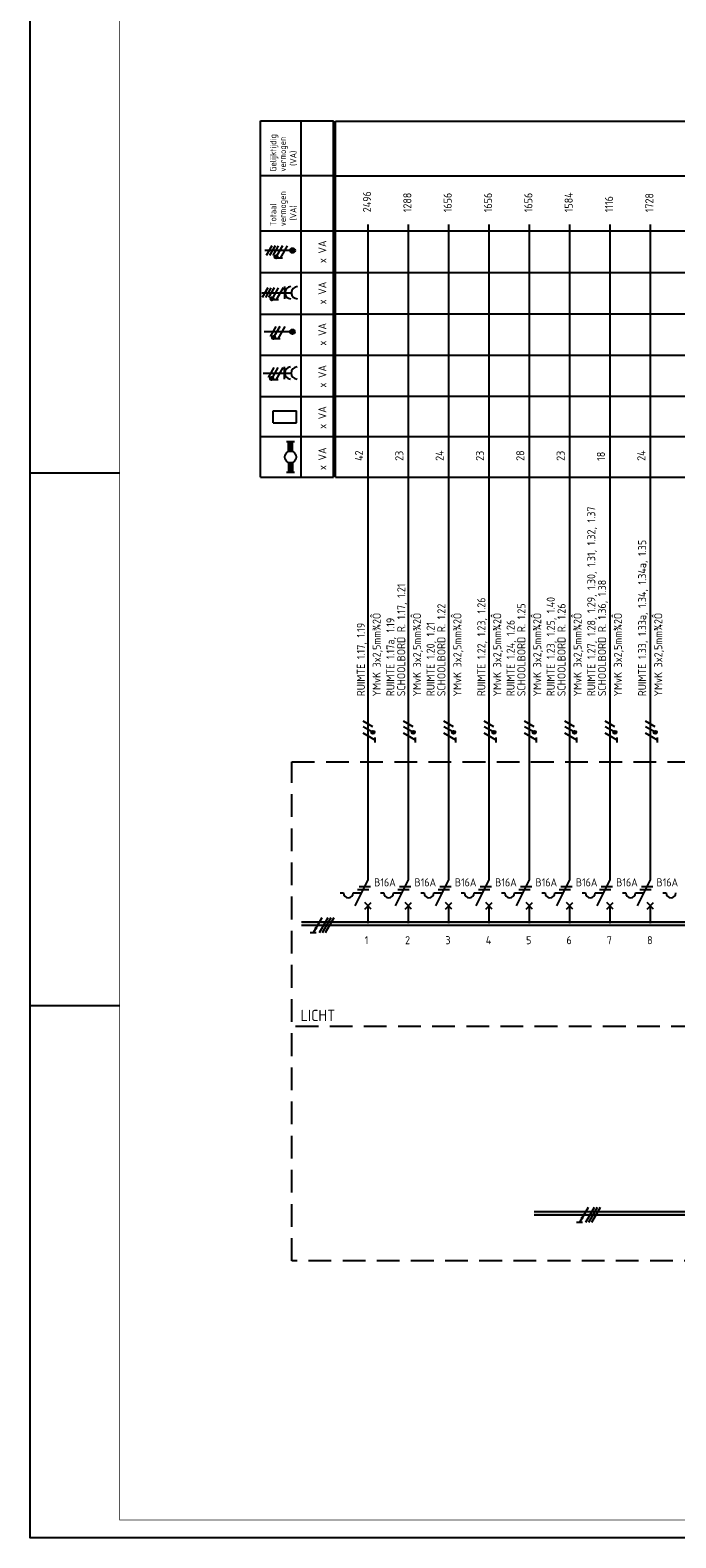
# Model space of a CAD drawing. Header units: millimetres. Extents: x 0 to 1189, y -5 to 836.
# Tile 1 of 10: x 0 to 180, y -5 to 416. Entities that reach past the tile are written whole.
import ezdxf
from ezdxf.enums import TextEntityAlignment as Align

# ---------------------------------------------------------------- set-up
doc = ezdxf.new("R2010")
doc.units = ezdxf.units.MM
doc.linetypes.add('HIDDEN', pattern=[9.525, 6.35, -3.175])
doc.layers.get('0').update_dxf_attribs({"linetype": 'CONTINUOUS'})
for name, color, linetype in [('1', 7, 'CONTINUOUS'), ('40', 1, 'CONTINUOUS'), ('70', 1, 'CONTINUOUS'), ('71', 2, 'CONTINUOUS'), ('73', 4, 'CONTINUOUS'), ('EL$2B---_KADER', 4, 'CONTINUOUS'), ('LIJN018', 210, 'CONTINUOUS'), ('LIJN025', 10, 'CONTINUOUS'), ('LIJN035', 50, 'CONTINUOUS'), ('LIJN050', 90, 'CONTINUOUS'), ('TEKST25', 10, 'CONTINUOUS'), ('TEKST35', 50, 'CONTINUOUS'), ('TEKST50', 90, 'CONTINUOUS')]:
    doc.layers.add(name, color=color, linetype=linetype)
doc.styles.add('5_0', font='iso.shx')
doc.styles.add('ISO', font='ISO.SHX')
doc.styles.add('NEN', font='iso.shx')
doc.styles.add('ROMAND', font='romand')

# ---------------------------------------------------------------- blocks, each defined once
blk = doc.blocks.new('A0')
at = {"layer": 'LIJN025'}
for p, q in [((0, 297), (25, 297)), ((0, 148.5), (25, 148.5))]:
    blk.add_line(p, q, dxfattribs=at)
blk.add_lwpolyline([(1189, 841), (1189, 0), (0, 0), (0, 841)], close=True, dxfattribs=at)
at = {"layer": 'LIJN050', "const_width": 0.2}
blk.add_lwpolyline([(1184, 836), (25, 836), (25, 5), (1184, 5)], close=True, dxfattribs=at)
at = {"layer": 'TEKST25', "style": 'ROMAND', "width": 2.899115}
blk.add_attdef('STATUS', text='', height=2.5, dxfattribs=at).set_placement((1143, 71.5), (1182, 71.5), align=Align.FIT)
at = {"layer": 'TEKST25', "style": 'ISO'}
for tag, p in [('E', (1144.25, 66)), ('NAAM-E', (1155.75, 66)), ('DATUM-E', (1174, 66)), ('D', (1144.25, 61)), ('NAAM-D', (1155.75, 61)), ('DATUM-D', (1174, 61)), ('C', (1144.25, 56)), ('NAAM-C', (1155.75, 56)), ('DATUM-C', (1174, 56)), ('B', (1144.25, 51)), ('NAAM-B', (1155.75, 51)), ('DATUM-B', (1174, 51)), ('A', (1144.25, 46)), ('NAAM-A', (1155.75, 46)), ('DATUM-A', (1174, 46))]:
    blk.add_attdef(tag, text='', height=2.5, dxfattribs=at).set_placement(p, align=Align.CENTER)
for tag, p in [('DATUM', (1021.75, 36.25)), ('SCHAAL', (1057, 36.25)), ('GETEKEND', (1087.25, 36.25)), ('GECONTOL.', (1122, 36.25)), ('FORMAAT', (1152.25, 28.25))]:
    blk.add_attdef(tag, p, '', height=2.5, dxfattribs=at)
at = {"layer": 'TEKST35', "style": 'ISO'}
for tag, p in [('PROJECT', (1023.5, 72.5)), ('PLAATS', (1023.5, 63.5)), ('INSTALLATIE-REGEL1', (1023.5, 52.5)), ('INSTALLATIE-REGEL2', (1023.5, 43.5))]:
    blk.add_attdef(tag, p, '', height=4, dxfattribs=at)
blk.add_attdef('PROJ.NR.', text='', height=4, dxfattribs=at).set_placement((1170, 23), align=Align.CENTER)
at = {"layer": 'TEKST50', "style": 'ISO'}
blk.add_attdef('FILE-NAAM', text='', height=5, dxfattribs=at).set_placement((1162.5, 7.5), align=Align.CENTER)
blk = doc.blocks.new('RWS035')
at = {"layer": '71'}
for p, q in [((-2, 8), (2, 8)), ((-1, 2.83), (-1, 8)), ((1, 2.83), (1, 8)), ((-1, -2.83), (-1, -8)), ((1, -2.83), (1, -8)), ((2, -8), (-2, -8))]:
    blk.add_line(p, q, dxfattribs=at)
blk.add_circle((0, 0), 3, dxfattribs=at)
for points in [[(-1, 3), (1, 3), (-1, 8), (1, 8)], [(-1, 3), (-1, 2.9), (0, 3)], [(1, 2.9), (1, 3), (0.1, 3)], [(-1, -3), (-1, -2.9), (-0.1, -3)], [(-1, -8), (1, -8), (-1, -3), (1, -3)], [(1, -3), (1, -2.9), (0.1, -3)]]:
    blk.add_solid(points, dxfattribs=at)

msp = doc.modelspace()

# ---------------------------------------------------------------- linework, layer by layer
at = {"color": 10}
for p, q in [((81.37, 167.92), (78.93, 163.7)), ((83.05, 167.92), (80.62, 163.7)), ((83.9, 167.92), (81.46, 163.7)), ((83.9, 167.92), (81.46, 163.7)), ((84.74, 167.92), (82.31, 163.7)), ((79.77, 163.7), (78.09, 163.7)), ((155.63, 87.17), (153.2, 82.95)), ((157.32, 87.17), (154.88, 82.95)), ((158.16, 87.17), (155.73, 82.95)), ((158.16, 87.17), (155.73, 82.95)), ((159.01, 87.17), (156.57, 82.95)), ((154.04, 82.95), (152.35, 82.95))]:
    msp.add_line(p, q, dxfattribs=at)
for p, q in [((83.9, 167.92), (81.46, 163.7)), ((158.16, 87.17), (155.73, 82.95))]:
    msp.add_line(p, q)
at = {"color": 10, "const_width": 0.422}
for points in [[(79.84, 164.86, 1), (79.48, 165.07, 1)], [(154.11, 84.11, 1), (153.74, 84.32, 1)]]:
    msp.add_lwpolyline(points, format="xyb", close=True, dxfattribs=at)
at = {"layer": '1', "color": 1}
for p, q in [((67.41, 355.34), (65.84, 352.62)), ((68.31, 355.34), (66.74, 352.62)), ((69.21, 355.34), (67.64, 352.62)), ((70.34, 355.34), (68.78, 352.65)), ((71.69, 355.34), (69.72, 351.94)), ((66.27, 343.64), (64.7, 340.92)), ((67.17, 343.64), (65.6, 340.92)), ((68.07, 343.64), (66.5, 340.92)), ((69.2, 343.64), (67.64, 340.95)), ((70.55, 343.64), (68.58, 340.24)), ((68.53, 332.83), (66.96, 330.1)), ((69.66, 332.83), (68.1, 330.14)), ((71.01, 332.83), (69.04, 329.42)), ((67.99, 321.4), (66.42, 318.67)), ((69.12, 321.4), (67.56, 318.71)), ((70.47, 321.4), (68.5, 317.99)), ((95.53, 219.69), (92.84, 221.24)), ((96.27, 217.5), (92.86, 219.46)), ((95.6, 221.24), (92.87, 222.82)), ((106.78, 219.69), (104.09, 221.24)), ((107.52, 217.5), (104.11, 219.46)), ((106.85, 221.24), (104.12, 222.82)), ((118.03, 219.69), (115.34, 221.24)), ((118.77, 217.5), (115.36, 219.46)), ((118.1, 221.24), (115.37, 222.82)), ((129.28, 219.69), (126.59, 221.24)), ((130.02, 217.5), (126.61, 219.46)), ((129.35, 221.24), (126.62, 222.82)), ((140.53, 219.69), (137.84, 221.24)), ((141.27, 217.5), (137.86, 219.46)), ((140.6, 221.24), (137.87, 222.82)), ((151.78, 219.69), (149.09, 221.24)), ((152.52, 217.5), (149.11, 219.46)), ((151.85, 221.24), (149.12, 222.82)), ((163.03, 219.69), (160.34, 221.24)), ((163.77, 217.5), (160.36, 219.46)), ((163.1, 221.24), (160.37, 222.82)), ((174.28, 219.69), (171.59, 221.24)), ((175.02, 217.5), (171.61, 219.46)), ((174.35, 221.24), (171.62, 222.82))]:
    msp.add_line(p, q, dxfattribs=at)
at = {"layer": '1', "color": 2}
for p, q in [((90.62, 171.28), (94.23, 178.51)), ((101.87, 171.28), (105.48, 178.51)), ((113.12, 171.28), (116.73, 178.51)), ((124.37, 171.28), (127.98, 178.51)), ((135.62, 171.28), (139.23, 178.51)), ((146.87, 171.28), (150.48, 178.51)), ((158.12, 171.28), (161.73, 178.51)), ((169.37, 171.28), (172.98, 178.51)), ((86.49, 174.88), (87.39, 174.88)), ((90.09, 174.88), (92.42, 174.88)), ((97.74, 174.88), (98.64, 174.88)), ((101.34, 174.88), (103.67, 174.88)), ((108.99, 174.88), (109.89, 174.88)), ((112.59, 174.88), (114.92, 174.88)), ((120.24, 174.88), (121.14, 174.88)), ((123.84, 174.88), (126.17, 174.88)), ((131.49, 174.88), (132.39, 174.88)), ((135.09, 174.88), (137.42, 174.88)), ((142.74, 174.88), (143.64, 174.88)), ((146.34, 174.88), (148.67, 174.88)), ((153.99, 174.88), (154.89, 174.88)), ((157.59, 174.88), (159.92, 174.88)), ((165.24, 174.88), (166.14, 174.88)), ((168.84, 174.88), (171.17, 174.88)), ((176.49, 174.88), (177.39, 174.88))]:
    msp.add_line(p, q, dxfattribs=at)
at = {"layer": '1', "color": 1}
for centre in [(68.57, 352.26), (67.42, 340.56), (67.88, 329.75), (67.34, 318.32), (95.6, 219.67), (106.85, 219.67), (118.1, 219.67), (129.35, 219.67), (140.6, 219.67), (151.85, 219.67), (163.1, 219.67), (174.35, 219.67)]:
    msp.add_circle(centre, 0.45, dxfattribs=at)
at = {"layer": '1', "color": 2}
for centre in [(88.74, 174.88), (99.99, 174.88), (111.24, 174.88), (122.49, 174.88), (133.74, 174.88), (144.99, 174.88), (156.24, 174.88), (167.49, 174.88), (178.74, 174.88)]:
    msp.add_arc(centre, 1.35, 180, 0, dxfattribs=at)
at = {"layer": '70'}
for p, q in [((70.42, 351.94), (69.02, 351.94)), ((69.28, 340.24), (67.88, 340.24)), ((69.74, 329.42), (68.34, 329.42)), ((69.2, 317.99), (67.8, 317.99)), ((96.26, 216.85), (96.26, 218.25)), ((107.51, 216.85), (107.51, 218.25)), ((118.76, 216.85), (118.76, 218.25)), ((130.01, 216.85), (130.01, 218.25)), ((141.26, 216.85), (141.26, 218.25)), ((152.51, 216.85), (152.51, 218.25)), ((163.76, 216.85), (163.76, 218.25)), ((175.01, 216.85), (175.01, 218.25)), ((91.74, 176.68), (94.89, 176.68)), ((102.99, 176.68), (106.14, 176.68)), ((114.24, 176.68), (117.39, 176.68)), ((125.49, 176.68), (128.64, 176.68)), ((136.74, 176.68), (139.89, 176.68)), ((147.99, 176.68), (151.14, 176.68)), ((159.24, 176.68), (162.39, 176.68)), ((170.49, 176.68), (173.64, 176.68)), ((91.29, 175.78), (94.44, 175.78)), ((102.54, 175.78), (105.69, 175.78)), ((113.79, 175.78), (116.94, 175.78)), ((125.04, 175.78), (128.19, 175.78)), ((136.29, 175.78), (139.44, 175.78)), ((147.54, 175.78), (150.69, 175.78)), ((158.79, 175.78), (161.94, 175.78)), ((170.04, 175.78), (173.19, 175.78))]:
    msp.add_line(p, q, dxfattribs=at)
at = {"layer": '70', "const_width": 0.45}
for points in [[(68.34, 352.26, 1), (68.79, 352.26, 1)], [(67.2, 340.56, 1), (67.65, 340.56, 1)], [(67.66, 329.75, 1), (68.11, 329.75, 1)], [(67.12, 318.32, 1), (67.57, 318.32, 1)], [(95.6, 219.89, 1), (95.6, 219.44, 1)], [(106.85, 219.89, 1), (106.85, 219.44, 1)], [(118.1, 219.89, 1), (118.1, 219.44, 1)], [(129.35, 219.89, 1), (129.35, 219.44, 1)], [(140.6, 219.89, 1), (140.6, 219.44, 1)], [(151.85, 219.89, 1), (151.85, 219.44, 1)], [(163.1, 219.89, 1), (163.1, 219.44, 1)], [(174.35, 219.89, 1), (174.35, 219.44, 1)]]:
    msp.add_lwpolyline(points, format="xyb", close=True, dxfattribs=at)
at = {"layer": '71'}
for p, q in [((64.66, 342.27), (72.84, 342.27)), ((71.04, 340.58), (71.04, 343.96)), ((65.02, 319.87), (72.76, 319.87)), ((70.96, 318.18), (70.96, 321.56)), ((67.78, 309.35), (74.25, 309.35)), ((67.78, 305.97), (67.78, 309.35)), ((74.25, 305.97), (74.25, 309.35)), ((67.78, 305.97), (74.25, 305.97)), ((93.33, 170.38), (95.13, 172.18)), ((95.13, 170.38), (93.33, 172.18)), ((104.58, 170.38), (106.38, 172.18)), ((106.38, 170.38), (104.58, 172.18)), ((115.83, 170.38), (117.63, 172.18)), ((117.63, 170.38), (115.83, 172.18)), ((127.08, 170.38), (128.88, 172.18)), ((128.88, 170.38), (127.08, 172.18)), ((138.33, 170.38), (140.13, 172.18)), ((140.13, 170.38), (138.33, 172.18)), ((149.58, 170.38), (151.38, 172.18)), ((151.38, 170.38), (149.58, 172.18)), ((160.83, 170.38), (162.63, 172.18)), ((162.63, 170.38), (160.83, 172.18)), ((172.08, 170.38), (173.88, 172.18)), ((173.88, 170.38), (172.08, 172.18))]:
    msp.add_line(p, q, dxfattribs=at)
for centre, radius in [((73.2, 354.05), 0.675), ((73.2, 354.05), 0.45), ((73.2, 354.05), 0.225), ((73.14, 331.38), 0.675), ((73.14, 331.38), 0.45), ((73.14, 331.38), 0.225)]:
    msp.add_circle(centre, radius, dxfattribs=at)
for centre in [(72.73, 342.27), (74.53, 342.27), (72.65, 319.87), (74.45, 319.87)]:
    msp.add_arc(centre, 1.69, 90, 270, dxfattribs=at)
at = {"layer": '73'}
for p, q in [((75.71, 166.79), (454.16, 166.79)), ((75.71, 165.89), (454.16, 165.89)), ((140.55, 85.98), (450.05, 85.98)), ((140.55, 85.08), (450.05, 85.08))]:
    msp.add_line(p, q, dxfattribs=at)
for points in [[(454.16, 165.89), (454.16, 166.79), (75.71, 165.89), (75.71, 166.79)], [(450.05, 85.08), (450.05, 85.98), (140.55, 85.08), (140.55, 85.98)]]:
    msp.add_solid(points, dxfattribs=at)
at = {"layer": 'LIJN018', "color": 9, "linetype": 'Continuous'}
for p, q in [((85.17, 290.83), (85.17, 390.14)), ((85.17, 390.14), (441.16, 390.14)), ((85.17, 374.84), (441.16, 374.84)), ((85.17, 359.57), (441.16, 359.57)), ((85.17, 347.87), (441.16, 347.87)), ((85.17, 336.37), (441.16, 336.37)), ((85.17, 324.85), (441.16, 324.85)), ((85.17, 313.42), (441.16, 313.42)), ((85.17, 302.17), (441.16, 302.17)), ((85.17, 290.83), (441.16, 290.83))]:
    msp.add_line(p, q, dxfattribs=at)
at = {"layer": 'LIJN025', "linetype": 'Continuous'}
for p, q in [((64.23, 290.8), (64.23, 390.23)), ((64.23, 390.23), (84.63, 390.23)), ((75.63, 290.8), (75.63, 390.23)), ((84.63, 290.8), (84.63, 390.23)), ((64.23, 375), (84.63, 375)), ((64.23, 359.49), (84.63, 359.49)), ((64.23, 347.89), (84.63, 347.89)), ((64.23, 336.31), (84.63, 336.31)), ((64.23, 324.87), (84.63, 324.87)), ((64.23, 313.37), (84.63, 313.37)), ((64.23, 302.17), (84.63, 302.17)), ((64.23, 290.8), (84.63, 290.8))]:
    msp.add_line(p, q, dxfattribs=at)
at = {"layer": 'LIJN025', "linetype": 'HIDDEN'}
for p, q in [((73, 211.41), (495.51, 211.41)), ((73, 72.23), (73, 211.41)), ((470.91, 137.61), (73, 137.61)), ((445.94, 72.23), (73, 72.23))]:
    msp.add_line(p, q, dxfattribs=at)
at = {"layer": 'LIJN035'}
for p, q in [((94.23, 178.51), (94.23, 361.26)), ((105.48, 178.51), (105.48, 361.26)), ((116.73, 178.51), (116.73, 361.26)), ((127.98, 178.51), (127.98, 361.26)), ((139.23, 178.51), (139.23, 361.26)), ((150.48, 178.51), (150.48, 361.26)), ((161.73, 178.51), (161.73, 361.26)), ((172.98, 178.51), (172.98, 361.26)), ((72.75, 354.05), (65.48, 354.05)), ((72.69, 331.38), (65.31, 331.38)), ((94.23, 166.41), (94.23, 171.36)), ((105.48, 166.41), (105.48, 171.36)), ((116.73, 166.41), (116.73, 171.36)), ((127.98, 166.41), (127.98, 171.36)), ((139.23, 166.41), (139.23, 171.36)), ((150.48, 166.41), (150.48, 171.36)), ((161.73, 166.41), (161.73, 171.36)), ((172.98, 166.41), (172.98, 171.36)), ((176.73, 85.95), (176.73, 85.77))]:
    msp.add_line(p, q, dxfattribs=at)

# ---------------------------------------------------------------- block references
at = {"layer": 'EL$2B---_KADER'}
msp.add_blockref('A0', (0, -5), dxfattribs=at)
at = {"layer": 'LIJN035', "xscale": 0.5399999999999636, "yscale": 0.5399999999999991, "zscale": 0.5400000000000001}
msp.add_blockref('RWS035', (72.62, 296.45), dxfattribs=at)

# ---------------------------------------------------------------- texts
at = {"layer": '40', "linetype": 'Continuous', "style": 'NEN'}
for s, height, p in [('Gelijktijdig', 1.8, (68.66, 376.05)), ('vermogen', 1.8, (71.36, 376.05)), ('(VA)', 1.8, (74.28, 377.63)), ('vermogen', 1.8, (71.36, 360.82)), ('Totaal', 1.8, (68.66, 360.82)), ('(VA)', 1.8, (74.28, 362.4)), ('x VA', 2.25, (82.61, 350.53)), ('x VA', 2.25, (82.61, 339.03)), ('x VA', 2.25, (82.61, 327.53)), ('x VA', 2.25, (82.61, 315.81)), ('x VA', 2.25, (82.61, 304.31)), ('x VA', 2.25, (82.61, 292.81))]:
    msp.add_text(s, height=height, rotation=90, dxfattribs=at).set_placement(p)
at = {"layer": '40', "style": 'NEN'}
for s, p in [('2496', (95.07, 364.72)), ('1288', (106.32, 364.72)), ('1656', (117.57, 364.72)), ('1656', (128.82, 364.72)), ('1656', (140.07, 364.72)), ('1584', (151.32, 364.72)), ('1116', (162.57, 364.72)), ('1728', (173.82, 364.72)), ('42', (92.82, 295.39)), ('23', (104.07, 295.39)), ('24', (115.32, 295.39)), ('23', (126.57, 295.39)), ('28', (137.82, 295.39)), ('23', (149.07, 295.39)), ('18', (160.32, 295.39)), ('24', (171.57, 295.39)), ('RUIMTE 1.27, 1.28, 1.29, 1.30, 1.31, 1.32, 1.37', (157.62, 229.72)), ('RUIMTE 1.33, 1.33a, 1.34, 1.34a, 1.35', (171.82, 229.72)), ('SCHOOLBORD R. 1.17, 1.21', (104.62, 229.72)), ('SCHOOLBORD R. 1.36, 1.38', (160.62, 229.72)), ('RUIMTE 1.22, 1.23, 1.26', (126.97, 229.72)), ('RUIMTE 1.23, 1.25, 1.40', (146.33, 229.72)), (' YMvK 3x2,5mm¾2Ô', (97.77, 228.37)), ('RUIMTE 1.17a, 1.19', (101.61, 229.72)), (' YMvK 3x2,5mm¾2Ô', (109.02, 228.37)), ('SCHOOLBORD R. 1.22', (115.82, 229.72)), (' YMvK 3x2,5mm¾2Ô', (120.27, 228.37)), (' YMvK 3x2,5mm¾2Ô', (131.39, 228.37)), ('SCHOOLBORD R. 1.25', (138.14, 229.72)), (' YMvK 3x2,5mm¾2Ô', (142.55, 228.37)), ('SCHOOLBORD R. 1.26', (149.33, 229.72)), (' YMvK 3x2,5mm¾2Ô', (153.8, 228.37)), (' YMvK 3x2,5mm¾2Ô', (165.05, 228.37)), (' YMvK 3x2,5mm¾2Ô', (176.3, 228.37)), ('RUIMTE 1.17, 1.19', (93.37, 229.72)), ('RUIMTE 1.20, 1.21', (112.81, 229.72)), ('RUIMTE 1.24, 1.26', (135.13, 229.72))]:
    msp.add_text(s, height=2.25, rotation=90, dxfattribs=at).set_placement(p)
for p in [(95.95, 176.69), (107.2, 176.69), (118.45, 176.69), (129.7, 176.69), (140.95, 176.69), (152.2, 176.69), (163.45, 176.69), (174.7, 176.69)]:
    msp.add_text('B16A', height=2.25, dxfattribs=at).set_placement(p)
at = {"layer": 'TEKST25', "style": '5_0'}
for s, p in [('1', (93.33, 160.56)), ('2', (104.58, 160.56)), ('3', (115.83, 160.56)), ('4', (127.08, 160.56)), ('5', (138.33, 160.56)), ('6', (149.58, 160.56)), ('7', (160.83, 160.56)), ('8', (172.08, 160.56))]:
    msp.add_text(s, height=2.25, dxfattribs=at).set_placement(p)
at = {"layer": 'TEKST35', "linetype": 'HIDDEN', "style": 'ISO'}
msp.add_text('LICHT', height=3.15, dxfattribs=at).set_placement((75.41, 139.13))

doc.saveas('drawing.dxf')
